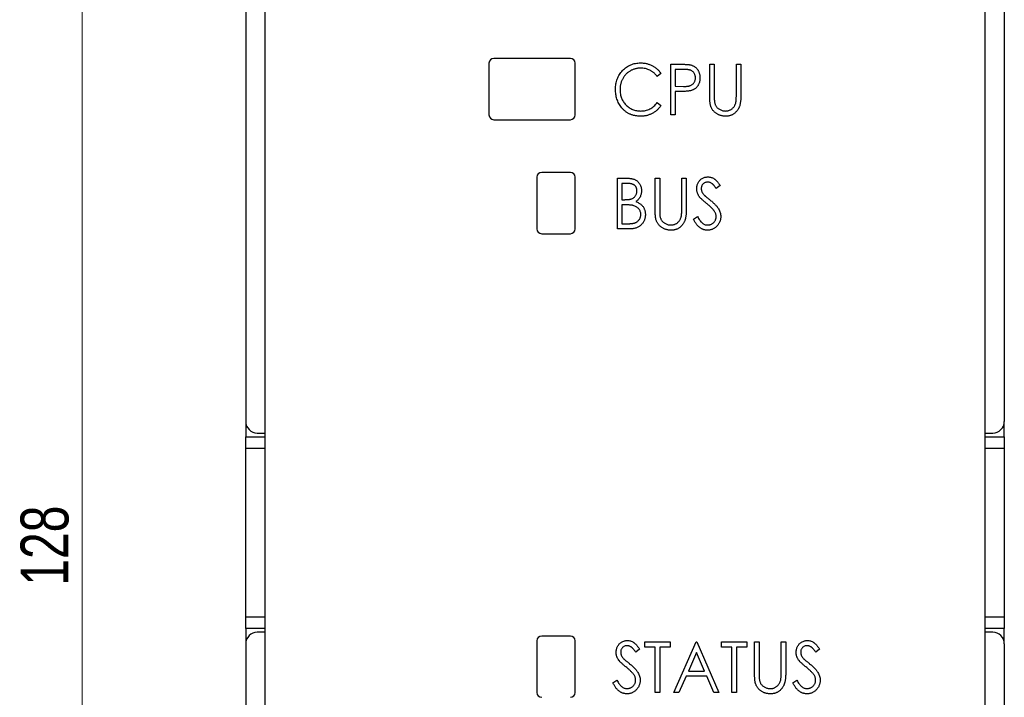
# Paper-space layout 'Sheet2' of a CAD drawing. Header units: millimetres. Extents: x 0 to 420, y 0 to 297.
# Tile 2 of 6: x 75 to 127, y 147 to 183. Entities that reach past the tile are written whole.
import ezdxf

# ---------------------------------------------------------------- set-up
doc = ezdxf.new("R2010")
doc.units = ezdxf.units.MM
doc.styles.add('SLDTEXTSTYLE1', font='TXT', dxfattribs={"width": 0.75})
doc.dimstyles.new('SLDDIMSTYLE1', dxfattribs={"dimtxt": 2.5, "dimasz": 3, "dimexe": 0, "dimexo": 0.0625, "dimtad": 1, "dimdec": 0, "dimrnd": 1e-09, "dimzin": 12, "dimdsep": 46, "dimtxsty": 'SLDTEXTSTYLE1', "dimblk1": 'CLOSED', "dimblk2": 'CLOSED', "dimsah": 1, "dimcen": 0.09, "dimadec": 0, "dimazin": 3, "dimtfac": 1, "dimtofl": 0, "dimtmove": 0, "dimatfit": 3, "dimldrblk": 'CLOSED', "dimfxl": 1, "dimfrac": 2, "dimtolj": 1, "dimtzin": 12, "dimarcsym": 0})

# ---------------------------------------------------------------- blocks, each defined once
blk = doc.blocks.new('_Closed')
at = {"color": 0, "linetype": 'ByBlock', "lineweight": -2}
for p, q in [((-1, 0.166667), (0, 0)), ((-1, 0.166667), (-1, -0.166667)), ((0, 0), (-1, -0.166667)), ((0, 0), (-1, 0))]:
    blk.add_line(p, q, dxfattribs=at)
blk = doc.blocks.new('_D_4')
at = {"color": 7, "linetype": 'Continuous', "lineweight": 0}
for p, q in [((86.176, 219.969), (77.644, 219.969)), ((78.644, 219.969), (78.644, 91.959)), ((86.176, 91.959), (77.644, 91.959))]:
    blk.add_line(p, q, dxfattribs=at)
at = {"color": 7, "linetype": 'Continuous', "lineweight": 18, "xscale": 3, "yscale": 3}
for p, rotation in [((78.644, 219.969, -59.392), 90), ((78.644, 91.959, -59.392), 270)]:
    blk.add_blockref('_Closed', p, dxfattribs=dict(at, rotation=rotation))
at = {"color": 7, "linetype": 'Continuous', "lineweight": 18, "insert": (75.422, 153.193), "char_height": 2.5, "attachment_point": 1, "rotation": 90, "style": 'SLDTEXTSTYLE1'}
blk.add_mtext('128', dxfattribs=at)

psp = doc.layouts.new('Sheet2')

# ---------------------------------------------------------------- linework, layer by layer
at = {"color": 7, "linetype": 'Continuous', "lineweight": 25}
for p, q in [((87.176, 218.169), (87.176, 161.764)), ((126.776, 218.169), (126.776, 161.764)), ((88.176, 191.919), (88.176, 96.769)), ((125.776, 96.769), (125.776, 191.919)), ((99.876, 180.469), (99.876, 177.769)), ((104.126, 180.719), (100.126, 180.719)), ((104.376, 177.769), (104.376, 180.469)), ((109.362, 180.415), (109.849, 180.415)), ((109.362, 177.769), (109.362, 180.415)), ((111.398, 180.415), (111.635, 180.415)), ((111.398, 178.817), (111.398, 180.415)), ((111.635, 180.415), (111.635, 178.83)), ((112.788, 178.83), (112.788, 180.415)), ((112.788, 180.415), (113.026, 180.415)), ((113.026, 180.415), (113.026, 178.817)), ((108.854, 179.929), (108.66, 179.77)), ((110.041, 180.144), (109.6, 180.144)), ((109.6, 180.144), (109.6, 179.262)), ((109.6, 179.262), (110.022, 179.256)), ((109.775, 178.99), (109.6, 178.99)), ((109.6, 178.99), (109.6, 177.769)), ((108.66, 178.414), (108.854, 178.256)), ((100.126, 177.519), (104.126, 177.519)), ((109.6, 177.769), (109.362, 177.769)), ((104.126, 174.769), (102.626, 174.769)), ((102.376, 174.519), (102.376, 171.819)), ((104.376, 171.819), (104.376, 174.519)), ((106.581, 174.465), (107.058, 174.465)), ((106.581, 171.819), (106.581, 174.465)), ((108.548, 174.465), (108.786, 174.465)), ((108.548, 172.867), (108.548, 174.465)), ((108.786, 174.465), (108.786, 172.88)), ((109.939, 172.88), (109.939, 174.465)), ((109.939, 174.465), (110.176, 174.465)), ((110.176, 174.465), (110.176, 172.867)), ((107.103, 174.194), (106.818, 174.194)), ((106.818, 174.194), (106.818, 173.345)), ((111.94, 174.085), (111.739, 173.922)), ((106.818, 173.345), (106.959, 173.345)), ((106.958, 173.074), (106.818, 173.074)), ((106.818, 173.074), (106.818, 172.09)), ((110.55, 172.329), (110.759, 172.464)), ((107.25, 171.819), (106.581, 171.819)), ((106.818, 172.09), (107.125, 172.09)), ((102.626, 171.569), (104.126, 171.569)), ((87.18, 161.696), (87.18, 160.964)), ((126.772, 160.964), (126.772, 161.696)), ((87.18, 160.964), (88.176, 160.964)), ((87.18, 160.364), (87.18, 160.964)), ((87.776, 161.164), (88.176, 161.164)), ((125.776, 161.164), (126.176, 161.164)), ((125.776, 160.964), (126.772, 160.964)), ((126.772, 160.964), (126.772, 160.364)), ((87.18, 151.564), (87.18, 160.364)), ((126.772, 160.364), (126.772, 151.564)), ((87.18, 150.964), (87.18, 151.564)), ((126.772, 151.564), (126.772, 150.964)), ((88.176, 150.964), (87.18, 150.964)), ((87.18, 150.964), (87.18, 150.231)), ((88.176, 150.764), (87.776, 150.764)), ((126.772, 150.964), (125.776, 150.964)), ((126.176, 150.764), (125.776, 150.764)), ((126.772, 150.231), (126.772, 150.964)), ((87.176, 150.164), (87.176, 93.759)), ((102.376, 150.319), (102.376, 147.619)), ((104.126, 150.569), (102.626, 150.569)), ((104.376, 147.619), (104.376, 150.319)), ((108.006, 150.265), (109.328, 150.265)), ((108.006, 149.994), (108.006, 150.265)), ((109.328, 150.265), (109.328, 149.994)), ((109.532, 147.619), (110.685, 150.265)), ((110.685, 150.265), (110.719, 150.265)), ((110.719, 150.265), (111.872, 147.619)), ((112.008, 149.994), (112.008, 150.265)), ((112.008, 150.265), (113.331, 150.265)), ((113.331, 150.265), (113.331, 149.994)), ((113.738, 148.667), (113.738, 150.265)), ((113.738, 150.265), (113.976, 150.265)), ((113.976, 150.265), (113.976, 148.68)), ((115.129, 148.68), (115.129, 150.265)), ((115.129, 150.265), (115.366, 150.265)), ((115.366, 150.265), (115.366, 148.667)), ((126.776, 150.164), (126.776, 93.759)), ((107.734, 149.885), (107.533, 149.722)), ((108.548, 149.994), (108.006, 149.994)), ((108.548, 147.619), (108.548, 149.994)), ((108.786, 149.994), (108.786, 147.619)), ((109.328, 149.994), (108.786, 149.994)), ((110.702, 149.701), (110.282, 148.738)), ((111.122, 148.738), (110.702, 149.701)), ((112.551, 149.994), (112.008, 149.994)), ((112.551, 147.619), (112.551, 149.994)), ((113.331, 149.994), (112.788, 149.994)), ((112.788, 149.994), (112.788, 147.619)), ((117.13, 149.885), (116.929, 149.722)), ((110.282, 148.738), (111.122, 148.738)), ((106.343, 148.129), (106.553, 148.264)), ((110.164, 148.467), (109.794, 147.619)), ((111.241, 148.467), (110.164, 148.467)), ((111.61, 147.619), (111.241, 148.467)), ((115.739, 148.129), (115.949, 148.264)), ((108.786, 147.619), (108.548, 147.619)), ((109.794, 147.619), (109.532, 147.619)), ((111.872, 147.619), (111.61, 147.619)), ((112.788, 147.619), (112.551, 147.619))]:
    psp.add_line(p, q, dxfattribs=at)
at = {"color": 8, "linetype": 'Continuous', "lineweight": 25}
for p, q in [((88.176, 160.364), (87.18, 160.364)), ((126.772, 160.364), (125.776, 160.364)), ((87.18, 151.564), (88.176, 151.564)), ((125.776, 151.564), (126.772, 151.564))]:
    psp.add_line(p, q, dxfattribs=at)
at = {"color": 7, "linetype": 'Continuous', "lineweight": 25}
for centre, radius, start, end in [((100.126, 180.469), 0.25, 90, 180), ((104.126, 180.469), 0.25, 0, 90), ((100.126, 177.769), 0.25, 180, 270), ((104.126, 177.769), 0.25, 270, 0), ((102.626, 174.519), 0.25, 90, 180), ((104.126, 174.519), 0.25, 0, 90), ((102.626, 171.819), 0.25, 180, 270), ((104.126, 171.819), 0.25, 270, 0), ((87.776, 161.764), 0.6, 180, 270), ((126.176, 161.764), 0.6, 270, 0), ((87.776, 150.164), 0.6, 90, 180), ((126.176, 150.164), 0.6, 0, 90), ((102.626, 150.319), 0.25, 90, 180), ((104.126, 150.319), 0.25, 0, 90), ((102.626, 147.619), 0.25, 180, 270), ((104.126, 147.619), 0.25, 270, 0)]:
    psp.add_arc(centre, radius, start, end, dxfattribs=at)
for points, knots in [([(106.479, 179.107), (106.48, 179.155), (106.482, 179.248), (106.5, 179.386), (106.529, 179.517), (106.57, 179.643), (106.623, 179.763), (106.688, 179.877), (106.764, 179.985), (106.851, 180.087), (106.947, 180.18), (107.049, 180.261), (107.159, 180.329), (107.273, 180.386), (107.394, 180.43), (107.521, 180.46), (107.654, 180.479), (107.744, 180.482), (107.79, 180.483)], [0, 0, 0, 0, 0.067236, 0.132194, 0.195391, 0.257388, 0.318778, 0.380515, 0.442528, 0.505942, 0.569171, 0.630524, 0.690882, 0.750747, 0.811024, 0.872201, 0.934998, 1, 1, 1, 1]), ([(107.79, 180.483), (107.818, 180.482), (107.874, 180.482), (107.956, 180.475), (108.036, 180.463), (108.113, 180.447), (108.19, 180.427), (108.263, 180.401), (108.335, 180.372), (108.404, 180.338), (108.472, 180.3), (108.535, 180.258), (108.596, 180.212), (108.654, 180.163), (108.709, 180.11), (108.761, 180.054), (108.809, 179.994), (108.839, 179.951), (108.854, 179.929)], [0, 0, 0, 0, 0.067002, 0.132942, 0.197212, 0.260814, 0.32354, 0.38588, 0.447839, 0.509647, 0.571537, 0.632443, 0.693319, 0.753787, 0.814645, 0.875557, 0.937659, 1, 1, 1, 1]), ([(109.849, 180.415), (109.882, 180.415), (109.946, 180.415), (110.038, 180.412), (110.122, 180.409), (110.197, 180.405), (110.263, 180.4), (110.321, 180.393), (110.371, 180.386), (110.4, 180.379), (110.414, 180.375)], [0, 0, 0, 0, 0.1765, 0.339032, 0.485753, 0.61857, 0.735674, 0.838185, 0.926155, 1, 1, 1, 1]), ([(107.784, 180.211), (107.76, 180.211), (107.712, 180.21), (107.64, 180.202), (107.57, 180.191), (107.501, 180.175), (107.434, 180.153), (107.368, 180.128), (107.303, 180.097), (107.24, 180.062), (107.18, 180.023), (107.123, 179.981), (107.069, 179.935), (107.019, 179.886), (106.972, 179.834), (106.929, 179.778), (106.889, 179.72), (106.853, 179.658), (106.821, 179.594), (106.793, 179.528), (106.769, 179.46), (106.75, 179.389), (106.735, 179.317), (106.724, 179.243), (106.718, 179.167), (106.717, 179.115), (106.717, 179.089)], [0, 0, 0, 0, 0.042054, 0.083393, 0.124454, 0.165461, 0.206316, 0.247114, 0.288563, 0.330315, 0.372018, 0.413257, 0.453959, 0.494537, 0.53495, 0.575397, 0.616502, 0.657759, 0.699337, 0.740877, 0.782508, 0.824785, 0.867453, 0.910542, 0.954879, 1, 1, 1, 1]), ([(108.66, 179.77), (108.646, 179.788), (108.62, 179.823), (108.576, 179.872), (108.531, 179.918), (108.484, 179.962), (108.435, 180.001), (108.384, 180.037), (108.331, 180.07), (108.257, 180.109), (108.162, 180.151), (108.04, 180.186), (107.914, 180.208), (107.828, 180.21), (107.784, 180.211)], [0, 0, 0, 0, 0.065249, 0.129752, 0.19303, 0.255253, 0.317083, 0.378287, 0.439499, 0.500949, 0.623295, 0.74628, 0.871322, 1, 1, 1, 1]), ([(110.651, 179.704), (110.651, 179.725), (110.649, 179.768), (110.636, 179.829), (110.614, 179.888), (110.585, 179.944), (110.549, 179.994), (110.506, 180.037), (110.458, 180.072), (110.413, 180.095), (110.373, 180.109), (110.339, 180.118), (110.3, 180.126), (110.257, 180.132), (110.209, 180.138), (110.157, 180.141), (110.1, 180.143), (110.061, 180.143), (110.041, 180.144)], [0, 0, 0, 0, 0.074091, 0.147068, 0.219176, 0.292487, 0.364821, 0.434086, 0.502842, 0.57172, 0.608354, 0.649905, 0.695817, 0.746872, 0.802658, 0.863186, 0.92915, 1, 1, 1, 1]), ([(110.414, 180.375), (110.431, 180.37), (110.465, 180.36), (110.514, 180.34), (110.56, 180.317), (110.605, 180.29), (110.646, 180.259), (110.685, 180.225), (110.722, 180.186), (110.756, 180.144), (110.788, 180.099), (110.815, 180.051), (110.838, 180.001), (110.856, 179.947), (110.871, 179.891), (110.881, 179.831), (110.888, 179.769), (110.888, 179.727), (110.889, 179.705)], [0, 0, 0, 0, 0.060075, 0.119303, 0.178069, 0.236256, 0.294313, 0.353143, 0.412708, 0.473813, 0.535615, 0.597403, 0.660232, 0.723514, 0.789577, 0.856841, 0.927091, 1, 1, 1, 1]), ([(110.022, 179.256), (110.043, 179.256), (110.083, 179.256), (110.14, 179.259), (110.193, 179.262), (110.243, 179.267), (110.287, 179.274), (110.328, 179.282), (110.364, 179.292), (110.406, 179.307), (110.453, 179.331), (110.504, 179.366), (110.548, 179.41), (110.585, 179.461), (110.614, 179.517), (110.636, 179.576), (110.649, 179.639), (110.651, 179.682), (110.651, 179.704)], [0, 0, 0, 0, 0.070231, 0.135127, 0.195896, 0.251444, 0.303058, 0.349556, 0.391936, 0.430093, 0.501229, 0.570517, 0.640124, 0.710955, 0.782914, 0.853735, 0.926014, 1, 1, 1, 1]), ([(110.889, 179.705), (110.888, 179.683), (110.887, 179.641), (110.882, 179.578), (110.871, 179.519), (110.858, 179.463), (110.839, 179.409), (110.816, 179.358), (110.79, 179.31), (110.759, 179.266), (110.725, 179.225), (110.688, 179.186), (110.648, 179.152), (110.604, 179.121), (110.557, 179.094), (110.508, 179.07), (110.455, 179.05), (110.418, 179.039), (110.4, 179.034)], [0, 0, 0, 0, 0.072309, 0.141358, 0.208207, 0.272336, 0.335143, 0.396174, 0.456668, 0.516646, 0.575929, 0.634933, 0.693693, 0.752708, 0.811962, 0.873196, 0.935504, 1, 1, 1, 1]), ([(106.788, 178.164), (106.763, 178.197), (106.714, 178.262), (106.652, 178.369), (106.598, 178.479), (106.555, 178.595), (106.521, 178.716), (106.496, 178.842), (106.482, 178.973), (106.48, 179.062), (106.479, 179.107)], [0, 0, 0, 0, 0.122254, 0.24342, 0.364291, 0.486273, 0.609794, 0.736233, 0.865843, 1, 1, 1, 1]), ([(106.717, 179.089), (106.717, 179.05), (106.719, 178.974), (106.734, 178.861), (106.757, 178.754), (106.792, 178.651), (106.834, 178.553), (106.888, 178.461), (106.95, 178.373), (107.022, 178.291), (107.101, 178.217), (107.186, 178.151), (107.276, 178.096), (107.371, 178.051), (107.47, 178.016), (107.575, 177.991), (107.685, 177.975), (107.761, 177.973), (107.799, 177.973)], [0, 0, 0, 0, 0.067402, 0.132225, 0.195291, 0.256964, 0.318228, 0.379385, 0.441024, 0.503862, 0.566597, 0.627855, 0.688166, 0.748276, 0.808707, 0.870424, 0.93412, 1, 1, 1, 1]), ([(110.4, 179.034), (110.384, 179.03), (110.351, 179.022), (110.295, 179.014), (110.231, 179.006), (110.157, 179.001), (110.074, 178.996), (109.983, 178.992), (109.882, 178.99), (109.812, 178.99), (109.775, 178.99)], [0, 0, 0, 0, 0.075269, 0.165174, 0.268129, 0.385984, 0.51806, 0.664405, 0.825035, 1, 1, 1, 1]), ([(107.799, 177.973), (107.841, 177.974), (107.924, 177.976), (108.046, 177.998), (108.162, 178.032), (108.273, 178.081), (108.379, 178.143), (108.479, 178.22), (108.574, 178.31), (108.631, 178.378), (108.66, 178.414)], [0, 0, 0, 0, 0.1259, 0.248079, 0.368237, 0.488157, 0.609636, 0.7344, 0.864047, 1, 1, 1, 1]), ([(111.443, 178.259), (111.439, 178.273), (111.431, 178.304), (111.422, 178.355), (111.414, 178.413), (111.408, 178.479), (111.404, 178.552), (111.4, 178.633), (111.398, 178.723), (111.398, 178.785), (111.398, 178.817)], [0, 0, 0, 0, 0.077936, 0.169149, 0.274074, 0.391816, 0.523462, 0.668216, 0.827041, 1, 1, 1, 1]), ([(111.635, 178.83), (111.635, 178.807), (111.635, 178.765), (111.635, 178.704), (111.637, 178.65), (111.638, 178.603), (111.638, 178.562), (111.641, 178.528), (111.643, 178.501), (111.644, 178.485), (111.645, 178.478)], [0, 0, 0, 0, 0.191105, 0.362655, 0.516171, 0.650128, 0.766034, 0.862527, 0.941006, 1, 1, 1, 1]), ([(111.645, 178.478), (111.649, 178.453), (111.656, 178.405), (111.674, 178.336), (111.699, 178.274), (111.73, 178.217), (111.77, 178.166), (111.818, 178.12), (111.876, 178.079), (111.94, 178.042), (112.01, 178.011), (112.081, 177.989), (112.152, 177.975), (112.2, 177.973), (112.223, 177.973)], [0, 0, 0, 0, 0.088938, 0.172727, 0.251185, 0.32638, 0.400988, 0.479456, 0.562461, 0.652032, 0.742988, 0.831017, 0.915851, 1, 1, 1, 1]), ([(112.223, 177.973), (112.244, 177.973), (112.285, 177.975), (112.345, 177.985), (112.404, 178.003), (112.462, 178.027), (112.516, 178.057), (112.566, 178.093), (112.612, 178.134), (112.652, 178.181), (112.688, 178.233), (112.718, 178.29), (112.745, 178.352), (112.757, 178.396), (112.763, 178.419)], [0, 0, 0, 0, 0.081412, 0.161686, 0.242811, 0.324775, 0.407586, 0.488453, 0.56979, 0.650718, 0.733306, 0.819186, 0.907133, 1, 1, 1, 1]), ([(113.026, 178.817), (113.026, 178.788), (113.025, 178.732), (113.022, 178.65), (113.017, 178.571), (113.011, 178.497), (113.001, 178.428), (112.99, 178.363), (112.978, 178.301), (112.962, 178.244), (112.944, 178.19), (112.921, 178.138), (112.896, 178.087), (112.865, 178.039), (112.831, 177.991), (112.793, 177.947), (112.75, 177.903), (112.705, 177.862), (112.655, 177.824), (112.603, 177.792), (112.548, 177.763), (112.491, 177.74), (112.431, 177.723), (112.368, 177.71), (112.303, 177.703), (112.259, 177.702), (112.237, 177.701)], [0, 0, 0, 0, 0.055741, 0.108782, 0.159483, 0.20722, 0.252436, 0.295103, 0.335609, 0.373517, 0.409957, 0.446416, 0.482967, 0.519684, 0.557168, 0.594999, 0.634172, 0.674127, 0.714136, 0.754079, 0.793688, 0.83312, 0.873373, 0.914549, 0.95654, 1, 1, 1, 1]), ([(112.763, 178.419), (112.765, 178.428), (112.77, 178.449), (112.775, 178.484), (112.779, 178.526), (112.782, 178.574), (112.785, 178.628), (112.787, 178.69), (112.788, 178.758), (112.788, 178.805), (112.788, 178.83)], [0, 0, 0, 0, 0.069596, 0.155423, 0.257515, 0.37358, 0.506166, 0.6554, 0.819993, 1, 1, 1, 1]), ([(107.793, 177.701), (107.767, 177.701), (107.715, 177.702), (107.639, 177.708), (107.564, 177.717), (107.492, 177.73), (107.421, 177.745), (107.353, 177.766), (107.287, 177.789), (107.223, 177.816), (107.161, 177.847), (107.101, 177.881), (107.044, 177.919), (106.988, 177.961), (106.935, 178.006), (106.883, 178.055), (106.834, 178.108), (106.804, 178.145), (106.788, 178.164)], [0, 0, 0, 0, 0.068335, 0.135464, 0.200567, 0.264774, 0.327263, 0.389343, 0.450083, 0.510699, 0.570569, 0.630747, 0.691051, 0.751063, 0.812002, 0.873718, 0.936106, 1, 1, 1, 1]), ([(108.854, 178.256), (108.838, 178.235), (108.808, 178.192), (108.758, 178.131), (108.705, 178.074), (108.65, 178.021), (108.592, 177.971), (108.531, 177.925), (108.467, 177.883), (108.4, 177.845), (108.331, 177.811), (108.26, 177.782), (108.187, 177.757), (108.112, 177.736), (108.036, 177.72), (107.957, 177.709), (107.876, 177.702), (107.821, 177.702), (107.793, 177.701)], [0, 0, 0, 0, 0.063576, 0.126691, 0.188634, 0.249942, 0.311426, 0.372445, 0.433495, 0.495161, 0.556733, 0.61789, 0.679838, 0.742002, 0.804922, 0.868441, 0.933689, 1, 1, 1, 1]), ([(112.237, 177.701), (112.212, 177.702), (112.164, 177.703), (112.094, 177.71), (112.026, 177.722), (111.96, 177.738), (111.898, 177.76), (111.838, 177.786), (111.781, 177.818), (111.726, 177.853), (111.676, 177.893), (111.629, 177.936), (111.587, 177.982), (111.549, 178.031), (111.515, 178.084), (111.487, 178.14), (111.461, 178.198), (111.449, 178.239), (111.443, 178.259)], [0, 0, 0, 0, 0.069994, 0.137225, 0.203144, 0.267439, 0.330757, 0.392722, 0.455101, 0.517382, 0.579131, 0.639383, 0.69929, 0.758596, 0.817649, 0.877496, 0.938128, 1, 1, 1, 1]), ([(107.058, 174.465), (107.082, 174.465), (107.127, 174.464), (107.193, 174.46), (107.255, 174.455), (107.312, 174.446), (107.366, 174.436), (107.415, 174.423), (107.46, 174.408), (107.514, 174.384), (107.575, 174.348), (107.642, 174.295), (107.699, 174.231), (107.748, 174.157), (107.787, 174.077), (107.816, 173.992), (107.832, 173.902), (107.835, 173.84), (107.836, 173.809)], [0, 0, 0, 0, 0.060411, 0.117245, 0.171021, 0.220982, 0.268098, 0.311607, 0.352705, 0.391223, 0.464448, 0.5367, 0.610578, 0.686475, 0.763836, 0.840678, 0.919304, 1, 1, 1, 1]), ([(110.719, 173.915), (110.72, 173.943), (110.722, 173.998), (110.737, 174.079), (110.76, 174.156), (110.793, 174.229), (110.835, 174.296), (110.884, 174.357), (110.942, 174.408), (111.007, 174.453), (111.077, 174.488), (111.15, 174.515), (111.227, 174.529), (111.28, 174.532), (111.306, 174.533)], [0, 0, 0, 0, 0.088291, 0.174419, 0.258423, 0.342317, 0.425287, 0.506935, 0.587922, 0.670559, 0.753145, 0.834844, 0.916686, 1, 1, 1, 1]), ([(111.292, 174.261), (111.268, 174.26), (111.223, 174.259), (111.158, 174.239), (111.099, 174.209), (111.049, 174.166), (111.008, 174.115), (110.978, 174.057), (110.96, 173.994), (110.958, 173.949), (110.957, 173.926)], [0, 0, 0, 0, 0.133507, 0.258557, 0.380724, 0.504971, 0.628085, 0.748901, 0.871477, 1, 1, 1, 1]), ([(111.739, 173.922), (111.728, 173.939), (111.707, 173.971), (111.674, 174.016), (111.643, 174.057), (111.613, 174.093), (111.584, 174.125), (111.557, 174.153), (111.53, 174.176), (111.497, 174.201), (111.456, 174.225), (111.403, 174.246), (111.348, 174.259), (111.311, 174.26), (111.292, 174.261)], [0, 0, 0, 0, 0.102557, 0.196911, 0.284395, 0.364416, 0.437215, 0.503536, 0.563602, 0.61645, 0.714669, 0.808954, 0.904132, 1, 1, 1, 1]), ([(111.306, 174.533), (111.334, 174.532), (111.39, 174.53), (111.472, 174.511), (111.551, 174.48), (111.615, 174.445), (111.664, 174.41), (111.703, 174.379), (111.741, 174.342), (111.78, 174.3), (111.82, 174.254), (111.86, 174.202), (111.9, 174.145), (111.927, 174.105), (111.94, 174.085)], [0, 0, 0, 0, 0.103822, 0.205919, 0.309231, 0.415653, 0.47222, 0.532858, 0.597819, 0.667857, 0.743177, 0.823448, 0.908942, 1, 1, 1, 1]), ([(106.959, 173.345), (106.98, 173.346), (107.02, 173.346), (107.078, 173.348), (107.131, 173.353), (107.181, 173.358), (107.226, 173.365), (107.267, 173.374), (107.303, 173.384), (107.346, 173.4), (107.394, 173.424), (107.446, 173.462), (107.491, 173.506), (107.529, 173.558), (107.56, 173.615), (107.582, 173.675), (107.596, 173.739), (107.598, 173.782), (107.598, 173.804)], [0, 0, 0, 0, 0.069184, 0.133671, 0.193573, 0.248874, 0.299806, 0.346427, 0.38874, 0.427283, 0.498939, 0.569184, 0.639423, 0.710845, 0.782802, 0.854631, 0.925945, 1, 1, 1, 1]), ([(107.598, 173.804), (107.598, 173.819), (107.598, 173.848), (107.592, 173.89), (107.583, 173.93), (107.569, 173.967), (107.553, 174.001), (107.533, 174.034), (107.508, 174.063), (107.48, 174.091), (107.448, 174.115), (107.412, 174.137), (107.371, 174.153), (107.326, 174.169), (107.276, 174.179), (107.223, 174.188), (107.164, 174.193), (107.124, 174.193), (107.103, 174.194)], [0, 0, 0, 0, 0.06133, 0.120228, 0.176295, 0.231183, 0.28436, 0.336804, 0.390319, 0.444102, 0.499931, 0.558187, 0.620048, 0.685431, 0.755834, 0.832075, 0.912837, 1, 1, 1, 1]), ([(107.836, 173.809), (107.835, 173.78), (107.833, 173.723), (107.818, 173.639), (107.795, 173.559), (107.762, 173.483), (107.72, 173.413), (107.668, 173.35), (107.608, 173.293), (107.561, 173.262), (107.538, 173.246)], [0, 0, 0, 0, 0.131479, 0.258232, 0.38261, 0.506215, 0.627933, 0.750087, 0.872821, 1, 1, 1, 1]), ([(110.85, 173.512), (110.839, 173.528), (110.818, 173.559), (110.792, 173.607), (110.769, 173.656), (110.752, 173.706), (110.737, 173.757), (110.726, 173.809), (110.721, 173.862), (110.72, 173.897), (110.719, 173.915)], [0, 0, 0, 0, 0.130877, 0.257719, 0.382316, 0.506626, 0.628302, 0.751527, 0.87547, 1, 1, 1, 1]), ([(110.957, 173.926), (110.957, 173.912), (110.958, 173.884), (110.965, 173.842), (110.975, 173.8), (110.989, 173.759), (111.01, 173.717), (111.037, 173.674), (111.071, 173.629), (111.097, 173.6), (111.11, 173.585)], [0, 0, 0, 0, 0.110385, 0.220503, 0.331137, 0.443585, 0.563154, 0.695062, 0.839762, 1, 1, 1, 1]), ([(107.538, 173.246), (107.568, 173.235), (107.624, 173.213), (107.702, 173.173), (107.769, 173.131), (107.826, 173.085), (107.874, 173.035), (107.917, 172.981), (107.954, 172.921), (107.985, 172.857), (108.009, 172.79), (108.027, 172.719), (108.037, 172.645), (108.039, 172.595), (108.039, 172.57)], [0, 0, 0, 0, 0.105094, 0.200987, 0.288426, 0.36794, 0.443759, 0.519243, 0.59631, 0.674393, 0.754077, 0.833933, 0.916123, 1, 1, 1, 1]), ([(111.232, 173.153), (111.208, 173.172), (111.161, 173.211), (111.095, 173.266), (111.036, 173.318), (110.985, 173.365), (110.94, 173.408), (110.903, 173.446), (110.873, 173.48), (110.857, 173.502), (110.85, 173.512)], [0, 0, 0, 0, 0.179535, 0.344506, 0.492131, 0.62464, 0.742099, 0.843179, 0.92954, 1, 1, 1, 1]), ([(111.11, 173.585), (111.115, 173.579), (111.127, 173.567), (111.15, 173.547), (111.179, 173.522), (111.215, 173.492), (111.257, 173.456), (111.307, 173.416), (111.363, 173.37), (111.403, 173.338), (111.424, 173.321)], [0, 0, 0, 0, 0.053039, 0.126288, 0.218872, 0.334457, 0.469409, 0.625738, 0.802267, 1, 1, 1, 1]), ([(111.424, 173.321), (111.449, 173.3), (111.499, 173.26), (111.568, 173.199), (111.632, 173.139), (111.689, 173.082), (111.74, 173.026), (111.785, 172.972), (111.824, 172.92), (111.866, 172.853), (111.909, 172.77), (111.947, 172.67), (111.97, 172.568), (111.973, 172.501), (111.974, 172.467)], [0, 0, 0, 0, 0.093761, 0.181614, 0.264342, 0.341677, 0.41338, 0.479975, 0.541968, 0.599292, 0.705911, 0.807015, 0.904485, 1, 1, 1, 1]), ([(107.395, 173.043), (107.384, 173.045), (107.359, 173.051), (107.319, 173.057), (107.273, 173.062), (107.221, 173.066), (107.164, 173.07), (107.1, 173.072), (107.031, 173.074), (106.983, 173.074), (106.958, 173.074)], [0, 0, 0, 0, 0.0801407, 0.1716876, 0.2772386, 0.3957503, 0.527398, 0.670909, 0.828844, 1, 1, 1, 1]), ([(107.802, 172.57), (107.801, 172.598), (107.798, 172.652), (107.777, 172.731), (107.743, 172.804), (107.695, 172.87), (107.635, 172.929), (107.565, 172.978), (107.484, 173.017), (107.426, 173.034), (107.395, 173.043)], [0, 0, 0, 0, 0.122978, 0.241496, 0.358865, 0.47987, 0.603747, 0.728862, 0.860622, 1, 1, 1, 1]), ([(108.593, 172.309), (108.59, 172.323), (108.581, 172.354), (108.573, 172.405), (108.565, 172.463), (108.559, 172.529), (108.554, 172.602), (108.55, 172.683), (108.548, 172.773), (108.548, 172.835), (108.548, 172.867)], [0, 0, 0, 0, 0.077936, 0.169149, 0.274074, 0.391816, 0.523462, 0.668216, 0.827041, 1, 1, 1, 1]), ([(108.786, 172.88), (108.786, 172.857), (108.786, 172.815), (108.786, 172.754), (108.787, 172.7), (108.788, 172.653), (108.789, 172.612), (108.791, 172.578), (108.793, 172.551), (108.795, 172.535), (108.796, 172.528)], [0, 0, 0, 0, 0.191105, 0.362655, 0.516171, 0.650128, 0.766034, 0.862527, 0.941006, 1, 1, 1, 1]), ([(110.176, 172.867), (110.176, 172.838), (110.176, 172.782), (110.172, 172.7), (110.168, 172.621), (110.161, 172.547), (110.152, 172.478), (110.14, 172.413), (110.128, 172.351), (110.112, 172.294), (110.095, 172.24), (110.072, 172.188), (110.046, 172.137), (110.015, 172.089), (109.982, 172.041), (109.943, 171.997), (109.901, 171.953), (109.855, 171.912), (109.806, 171.874), (109.754, 171.842), (109.699, 171.813), (109.642, 171.79), (109.581, 171.773), (109.519, 171.76), (109.454, 171.753), (109.41, 171.752), (109.387, 171.751)], [0, 0, 0, 0, 0.055741, 0.108782, 0.159483, 0.20722, 0.252436, 0.295103, 0.335609, 0.373517, 0.409957, 0.446416, 0.482967, 0.519684, 0.557168, 0.594999, 0.634172, 0.674127, 0.714136, 0.754079, 0.793688, 0.83312, 0.873373, 0.914549, 0.95654, 1, 1, 1, 1]), ([(109.914, 172.469), (109.916, 172.478), (109.92, 172.499), (109.925, 172.534), (109.929, 172.576), (109.933, 172.624), (109.935, 172.678), (109.938, 172.74), (109.939, 172.808), (109.939, 172.855), (109.939, 172.88)], [0, 0, 0, 0, 0.069596, 0.155423, 0.257515, 0.37358, 0.506166, 0.6554, 0.819993, 1, 1, 1, 1]), ([(111.653, 172.731), (111.643, 172.746), (111.621, 172.778), (111.583, 172.825), (111.539, 172.874), (111.49, 172.926), (111.433, 172.979), (111.372, 173.035), (111.305, 173.094), (111.257, 173.133), (111.232, 173.153)], [0, 0, 0, 0, 0.092213, 0.193119, 0.303009, 0.423363, 0.552489, 0.69176, 0.840671, 1, 1, 1, 1]), ([(111.737, 172.471), (111.736, 172.493), (111.733, 172.537), (111.718, 172.604), (111.691, 172.669), (111.666, 172.71), (111.653, 172.731)], [0, 0, 0, 0, 0.238336, 0.482311, 0.73314, 1, 1, 1, 1]), ([(107.125, 172.09), (107.147, 172.091), (107.189, 172.091), (107.25, 172.093), (107.306, 172.097), (107.358, 172.104), (107.406, 172.111), (107.449, 172.12), (107.487, 172.131), (107.532, 172.148), (107.583, 172.174), (107.637, 172.214), (107.685, 172.261), (107.726, 172.316), (107.76, 172.375), (107.785, 172.438), (107.799, 172.503), (107.801, 172.548), (107.802, 172.57)], [0, 0, 0, 0, 0.069807, 0.134579, 0.194415, 0.250549, 0.301262, 0.347969, 0.390185, 0.42866, 0.500914, 0.571392, 0.642245, 0.714971, 0.787795, 0.858561, 0.928895, 1, 1, 1, 1]), ([(108.039, 172.57), (108.039, 172.544), (108.038, 172.493), (108.027, 172.419), (108.01, 172.348), (107.987, 172.279), (107.957, 172.214), (107.92, 172.151), (107.876, 172.092), (107.826, 172.036), (107.77, 171.985), (107.71, 171.94), (107.644, 171.903), (107.574, 171.872), (107.499, 171.848), (107.42, 171.832), (107.336, 171.82), (107.279, 171.82), (107.25, 171.819)], [0, 0, 0, 0, 0.0633629, 0.1246272, 0.184367, 0.243059, 0.3018438, 0.3613377, 0.4211797, 0.4829026, 0.5445951, 0.6059988, 0.6673673, 0.7294911, 0.7932578, 0.8593414, 0.927971, 1, 1, 1, 1]), ([(109.387, 171.751), (109.363, 171.752), (109.315, 171.753), (109.244, 171.76), (109.177, 171.772), (109.111, 171.788), (109.049, 171.81), (108.989, 171.836), (108.932, 171.868), (108.877, 171.903), (108.826, 171.943), (108.78, 171.986), (108.737, 172.032), (108.7, 172.081), (108.666, 172.134), (108.638, 172.19), (108.612, 172.248), (108.6, 172.289), (108.593, 172.309)], [0, 0, 0, 0, 0.069994, 0.137225, 0.203144, 0.267439, 0.330757, 0.392722, 0.455101, 0.517382, 0.579131, 0.639383, 0.69929, 0.758596, 0.817649, 0.877496, 0.938128, 1, 1, 1, 1]), ([(108.796, 172.528), (108.799, 172.503), (108.806, 172.455), (108.825, 172.386), (108.85, 172.324), (108.881, 172.267), (108.921, 172.216), (108.968, 172.17), (109.026, 172.129), (109.091, 172.092), (109.16, 172.061), (109.231, 172.039), (109.303, 172.025), (109.35, 172.023), (109.374, 172.023)], [0, 0, 0, 0, 0.0889375, 0.1727267, 0.251185, 0.3263801, 0.4009876, 0.479456, 0.5624606, 0.6520321, 0.742988, 0.8310174, 0.9158505, 1, 1, 1, 1]), ([(109.374, 172.023), (109.395, 172.023), (109.435, 172.025), (109.496, 172.035), (109.555, 172.053), (109.612, 172.077), (109.666, 172.107), (109.717, 172.143), (109.762, 172.184), (109.803, 172.231), (109.839, 172.283), (109.869, 172.34), (109.895, 172.402), (109.907, 172.446), (109.914, 172.469)], [0, 0, 0, 0, 0.081412, 0.161686, 0.242811, 0.324775, 0.407586, 0.488453, 0.56979, 0.650718, 0.733306, 0.819186, 0.907133, 1, 1, 1, 1]), ([(111.284, 171.751), (111.266, 171.752), (111.23, 171.752), (111.176, 171.759), (111.123, 171.769), (111.073, 171.784), (111.023, 171.803), (110.974, 171.825), (110.927, 171.852), (110.881, 171.884), (110.836, 171.92), (110.792, 171.962), (110.749, 172.01), (110.707, 172.063), (110.666, 172.122), (110.626, 172.186), (110.587, 172.255), (110.562, 172.304), (110.55, 172.329)], [0, 0, 0, 0, 0.055089, 0.109447, 0.163323, 0.216767, 0.269874, 0.324148, 0.378969, 0.434708, 0.492467, 0.553707, 0.618022, 0.686132, 0.757893, 0.834258, 0.914668, 1, 1, 1, 1]), ([(110.759, 172.464), (110.777, 172.429), (110.813, 172.363), (110.872, 172.272), (110.933, 172.196), (110.997, 172.133), (111.063, 172.084), (111.132, 172.049), (111.203, 172.027), (111.252, 172.024), (111.276, 172.023)], [0, 0, 0, 0, 0.165307, 0.315251, 0.451801, 0.576089, 0.690151, 0.796612, 0.898685, 1, 1, 1, 1]), ([(111.276, 172.023), (111.296, 172.023), (111.338, 172.024), (111.398, 172.037), (111.456, 172.056), (111.512, 172.083), (111.564, 172.116), (111.609, 172.156), (111.649, 172.2), (111.68, 172.249), (111.706, 172.302), (111.724, 172.357), (111.735, 172.413), (111.736, 172.452), (111.737, 172.471)], [0, 0, 0, 0, 0.086779, 0.172012, 0.257, 0.344091, 0.430347, 0.513787, 0.595624, 0.677565, 0.75969, 0.839996, 0.919133, 1, 1, 1, 1]), ([(111.974, 172.467), (111.974, 172.444), (111.973, 172.397), (111.962, 172.328), (111.947, 172.261), (111.925, 172.197), (111.897, 172.134), (111.861, 172.075), (111.82, 172.018), (111.774, 171.964), (111.723, 171.914), (111.668, 171.871), (111.611, 171.833), (111.551, 171.804), (111.488, 171.78), (111.422, 171.763), (111.354, 171.753), (111.308, 171.752), (111.284, 171.751)], [0, 0, 0, 0, 0.064367, 0.127345, 0.188922, 0.250384, 0.312021, 0.374404, 0.437663, 0.502985, 0.567803, 0.63098, 0.692076, 0.752595, 0.813028, 0.874016, 0.936113, 1, 1, 1, 1]), ([(106.513, 149.715), (106.514, 149.743), (106.516, 149.798), (106.53, 149.879), (106.554, 149.956), (106.586, 150.029), (106.629, 150.096), (106.678, 150.157), (106.736, 150.208), (106.8, 150.253), (106.87, 150.288), (106.944, 150.315), (107.021, 150.329), (107.073, 150.332), (107.1, 150.333)], [0, 0, 0, 0, 0.0882908, 0.1744188, 0.2584228, 0.3423174, 0.4252869, 0.5069347, 0.5879222, 0.670559, 0.7531449, 0.8348442, 0.9166861, 1, 1, 1, 1]), ([(107.1, 150.333), (107.128, 150.332), (107.184, 150.33), (107.266, 150.311), (107.345, 150.28), (107.409, 150.245), (107.458, 150.21), (107.496, 150.179), (107.534, 150.142), (107.574, 150.1), (107.613, 150.054), (107.654, 150.002), (107.694, 149.945), (107.72, 149.905), (107.734, 149.885)], [0, 0, 0, 0, 0.103822, 0.2059191, 0.309231, 0.4156525, 0.4722204, 0.5328577, 0.5978194, 0.6678575, 0.7431765, 0.8234483, 0.9089421, 1, 1, 1, 1]), ([(115.909, 149.715), (115.91, 149.743), (115.912, 149.798), (115.927, 149.879), (115.95, 149.956), (115.983, 150.029), (116.025, 150.096), (116.074, 150.157), (116.132, 150.208), (116.196, 150.253), (116.267, 150.288), (116.34, 150.315), (116.417, 150.329), (116.469, 150.332), (116.496, 150.333)], [0, 0, 0, 0, 0.088291, 0.174419, 0.258423, 0.342317, 0.425287, 0.506935, 0.587922, 0.670559, 0.753145, 0.834844, 0.916686, 1, 1, 1, 1]), ([(116.496, 150.333), (116.524, 150.332), (116.58, 150.33), (116.662, 150.311), (116.741, 150.28), (116.805, 150.245), (116.854, 150.21), (116.893, 150.179), (116.931, 150.142), (116.97, 150.1), (117.009, 150.054), (117.05, 150.002), (117.09, 149.945), (117.117, 149.905), (117.13, 149.885)], [0, 0, 0, 0, 0.103822, 0.205919, 0.309231, 0.415653, 0.47222, 0.532858, 0.597819, 0.667857, 0.743177, 0.823448, 0.908942, 1, 1, 1, 1]), ([(106.643, 149.312), (106.633, 149.328), (106.612, 149.359), (106.586, 149.407), (106.563, 149.456), (106.545, 149.506), (106.531, 149.557), (106.52, 149.609), (106.514, 149.662), (106.513, 149.697), (106.513, 149.715)], [0, 0, 0, 0, 0.130877, 0.257719, 0.382316, 0.506626, 0.628302, 0.751527, 0.87547, 1, 1, 1, 1]), ([(107.086, 150.061), (107.062, 150.06), (107.016, 150.059), (106.952, 150.039), (106.893, 150.009), (106.843, 149.966), (106.802, 149.915), (106.772, 149.857), (106.754, 149.794), (106.751, 149.749), (106.75, 149.726)], [0, 0, 0, 0, 0.133507, 0.258557, 0.380724, 0.504971, 0.628085, 0.748901, 0.871477, 1, 1, 1, 1]), ([(106.75, 149.726), (106.751, 149.712), (106.752, 149.684), (106.758, 149.642), (106.768, 149.6), (106.783, 149.559), (106.803, 149.517), (106.831, 149.474), (106.864, 149.429), (106.89, 149.4), (106.904, 149.385)], [0, 0, 0, 0, 0.110385, 0.220503, 0.3311372, 0.4435848, 0.5631535, 0.6950621, 0.8397617, 1, 1, 1, 1]), ([(107.533, 149.722), (107.522, 149.739), (107.5, 149.771), (107.468, 149.816), (107.437, 149.857), (107.407, 149.893), (107.378, 149.925), (107.35, 149.953), (107.324, 149.976), (107.291, 150.001), (107.249, 150.025), (107.197, 150.046), (107.142, 150.059), (107.105, 150.06), (107.086, 150.061)], [0, 0, 0, 0, 0.102557, 0.196911, 0.284395, 0.364416, 0.437215, 0.503536, 0.563602, 0.61645, 0.714669, 0.808954, 0.904132, 1, 1, 1, 1]), ([(116.039, 149.312), (116.029, 149.328), (116.008, 149.359), (115.982, 149.407), (115.959, 149.456), (115.942, 149.506), (115.927, 149.557), (115.916, 149.609), (115.91, 149.662), (115.91, 149.697), (115.909, 149.715)], [0, 0, 0, 0, 0.130877, 0.257719, 0.382316, 0.506626, 0.628302, 0.751527, 0.87547, 1, 1, 1, 1]), ([(116.482, 150.061), (116.458, 150.06), (116.413, 150.059), (116.348, 150.039), (116.289, 150.009), (116.239, 149.966), (116.198, 149.915), (116.168, 149.857), (116.15, 149.794), (116.148, 149.749), (116.147, 149.726)], [0, 0, 0, 0, 0.133507, 0.258557, 0.380724, 0.504971, 0.628085, 0.748901, 0.871477, 1, 1, 1, 1]), ([(116.147, 149.726), (116.147, 149.712), (116.148, 149.684), (116.155, 149.642), (116.164, 149.6), (116.179, 149.559), (116.2, 149.517), (116.227, 149.474), (116.261, 149.429), (116.287, 149.4), (116.3, 149.385)], [0, 0, 0, 0, 0.110385, 0.220503, 0.331137, 0.443585, 0.563154, 0.695062, 0.839762, 1, 1, 1, 1]), ([(116.929, 149.722), (116.918, 149.739), (116.897, 149.771), (116.864, 149.816), (116.833, 149.857), (116.803, 149.893), (116.774, 149.925), (116.747, 149.953), (116.72, 149.976), (116.687, 150.001), (116.646, 150.025), (116.593, 150.046), (116.538, 150.059), (116.501, 150.06), (116.482, 150.061)], [0, 0, 0, 0, 0.102557, 0.196911, 0.284395, 0.364416, 0.437215, 0.503536, 0.563602, 0.61645, 0.714669, 0.808954, 0.904132, 1, 1, 1, 1]), ([(107.026, 148.953), (107.002, 148.972), (106.955, 149.011), (106.889, 149.066), (106.83, 149.118), (106.779, 149.165), (106.734, 149.208), (106.697, 149.246), (106.667, 149.28), (106.651, 149.302), (106.643, 149.312)], [0, 0, 0, 0, 0.179535, 0.344506, 0.492131, 0.62464, 0.742099, 0.843179, 0.92954, 1, 1, 1, 1]), ([(106.904, 149.385), (106.909, 149.379), (106.921, 149.367), (106.944, 149.347), (106.973, 149.322), (107.008, 149.292), (107.051, 149.256), (107.101, 149.216), (107.157, 149.17), (107.197, 149.138), (107.218, 149.121)], [0, 0, 0, 0, 0.053039, 0.126288, 0.218872, 0.334457, 0.469409, 0.625738, 0.802267, 1, 1, 1, 1]), ([(107.218, 149.121), (107.243, 149.1), (107.292, 149.06), (107.362, 148.999), (107.426, 148.939), (107.483, 148.882), (107.534, 148.826), (107.579, 148.772), (107.618, 148.72), (107.66, 148.653), (107.703, 148.57), (107.741, 148.47), (107.763, 148.368), (107.767, 148.301), (107.768, 148.267)], [0, 0, 0, 0, 0.093761, 0.181614, 0.264342, 0.341677, 0.41338, 0.479975, 0.541968, 0.599292, 0.705911, 0.807015, 0.904485, 1, 1, 1, 1]), ([(116.422, 148.953), (116.398, 148.972), (116.351, 149.011), (116.285, 149.066), (116.226, 149.118), (116.175, 149.165), (116.13, 149.208), (116.093, 149.246), (116.063, 149.28), (116.047, 149.302), (116.039, 149.312)], [0, 0, 0, 0, 0.179535, 0.344506, 0.492131, 0.62464, 0.742099, 0.843179, 0.92954, 1, 1, 1, 1]), ([(116.3, 149.385), (116.305, 149.379), (116.317, 149.367), (116.34, 149.347), (116.369, 149.322), (116.405, 149.292), (116.447, 149.256), (116.497, 149.216), (116.553, 149.17), (116.593, 149.138), (116.614, 149.121)], [0, 0, 0, 0, 0.053039, 0.126288, 0.218872, 0.334457, 0.469409, 0.625738, 0.802267, 1, 1, 1, 1]), ([(116.614, 149.121), (116.639, 149.1), (116.689, 149.06), (116.758, 148.999), (116.822, 148.939), (116.879, 148.882), (116.93, 148.826), (116.975, 148.772), (117.014, 148.72), (117.056, 148.653), (117.099, 148.57), (117.137, 148.47), (117.16, 148.368), (117.163, 148.301), (117.164, 148.267)], [0, 0, 0, 0, 0.093761, 0.181614, 0.264342, 0.341677, 0.41338, 0.479975, 0.541968, 0.599292, 0.705911, 0.807015, 0.904485, 1, 1, 1, 1]), ([(107.447, 148.531), (107.436, 148.546), (107.415, 148.578), (107.377, 148.625), (107.333, 148.674), (107.283, 148.726), (107.227, 148.779), (107.166, 148.835), (107.098, 148.894), (107.051, 148.933), (107.026, 148.953)], [0, 0, 0, 0, 0.092213, 0.193119, 0.303009, 0.423363, 0.552489, 0.69176, 0.840671, 1, 1, 1, 1]), ([(113.783, 148.109), (113.779, 148.123), (113.771, 148.154), (113.763, 148.205), (113.755, 148.263), (113.749, 148.329), (113.744, 148.402), (113.74, 148.483), (113.738, 148.573), (113.738, 148.635), (113.738, 148.667)], [0, 0, 0, 0, 0.077936, 0.169149, 0.274074, 0.391816, 0.523462, 0.668216, 0.827041, 1, 1, 1, 1]), ([(113.976, 148.68), (113.976, 148.657), (113.975, 148.615), (113.976, 148.554), (113.977, 148.5), (113.978, 148.453), (113.979, 148.412), (113.981, 148.378), (113.983, 148.351), (113.985, 148.335), (113.986, 148.328)], [0, 0, 0, 0, 0.1911052, 0.362655, 0.5161706, 0.6501285, 0.7660345, 0.8625273, 0.9410063, 1, 1, 1, 1]), ([(115.366, 148.667), (115.366, 148.638), (115.366, 148.582), (115.362, 148.5), (115.358, 148.421), (115.351, 148.347), (115.341, 148.278), (115.33, 148.213), (115.318, 148.151), (115.302, 148.094), (115.284, 148.04), (115.262, 147.988), (115.236, 147.937), (115.205, 147.889), (115.172, 147.841), (115.133, 147.797), (115.091, 147.753), (115.045, 147.712), (114.996, 147.674), (114.943, 147.642), (114.889, 147.613), (114.832, 147.59), (114.771, 147.573), (114.709, 147.56), (114.644, 147.553), (114.6, 147.552), (114.577, 147.551)], [0, 0, 0, 0, 0.055741, 0.108782, 0.159483, 0.20722, 0.252436, 0.295103, 0.335609, 0.373517, 0.409957, 0.446416, 0.482967, 0.519684, 0.557168, 0.594999, 0.634172, 0.674127, 0.714136, 0.754079, 0.793688, 0.83312, 0.873373, 0.914549, 0.95654, 1, 1, 1, 1]), ([(115.103, 148.269), (115.106, 148.278), (115.11, 148.299), (115.115, 148.334), (115.119, 148.376), (115.123, 148.424), (115.125, 148.478), (115.128, 148.54), (115.128, 148.608), (115.129, 148.655), (115.129, 148.68)], [0, 0, 0, 0, 0.069596, 0.155423, 0.257515, 0.37358, 0.506166, 0.6554, 0.819993, 1, 1, 1, 1]), ([(116.843, 148.531), (116.833, 148.546), (116.811, 148.578), (116.773, 148.625), (116.729, 148.674), (116.679, 148.726), (116.623, 148.779), (116.562, 148.835), (116.495, 148.894), (116.447, 148.933), (116.422, 148.953)], [0, 0, 0, 0, 0.092213, 0.193119, 0.303009, 0.423363, 0.552489, 0.69176, 0.840671, 1, 1, 1, 1]), ([(107.078, 147.551), (107.06, 147.552), (107.024, 147.552), (106.97, 147.559), (106.917, 147.569), (106.866, 147.584), (106.817, 147.603), (106.768, 147.625), (106.721, 147.652), (106.675, 147.684), (106.63, 147.72), (106.586, 147.762), (106.543, 147.81), (106.501, 147.863), (106.46, 147.922), (106.42, 147.986), (106.381, 148.055), (106.356, 148.104), (106.343, 148.129)], [0, 0, 0, 0, 0.055089, 0.109447, 0.163323, 0.216767, 0.269874, 0.324148, 0.378969, 0.434708, 0.492467, 0.553707, 0.618022, 0.686132, 0.757893, 0.834258, 0.914668, 1, 1, 1, 1]), ([(106.553, 148.264), (106.571, 148.229), (106.607, 148.163), (106.666, 148.072), (106.727, 147.996), (106.791, 147.933), (106.857, 147.884), (106.926, 147.849), (106.997, 147.827), (107.045, 147.824), (107.069, 147.823)], [0, 0, 0, 0, 0.165307, 0.315251, 0.451801, 0.576089, 0.690151, 0.796612, 0.898685, 1, 1, 1, 1]), ([(107.069, 147.823), (107.09, 147.823), (107.131, 147.824), (107.192, 147.837), (107.25, 147.856), (107.306, 147.883), (107.358, 147.916), (107.403, 147.956), (107.442, 148), (107.474, 148.049), (107.499, 148.102), (107.517, 148.157), (107.528, 148.213), (107.53, 148.252), (107.531, 148.271)], [0, 0, 0, 0, 0.086779, 0.172012, 0.257, 0.344091, 0.430347, 0.513787, 0.595624, 0.677565, 0.75969, 0.839996, 0.919133, 1, 1, 1, 1]), ([(107.768, 148.267), (107.767, 148.244), (107.766, 148.197), (107.756, 148.128), (107.741, 148.061), (107.718, 147.997), (107.691, 147.934), (107.655, 147.875), (107.614, 147.818), (107.568, 147.764), (107.516, 147.714), (107.462, 147.671), (107.405, 147.633), (107.345, 147.604), (107.282, 147.58), (107.216, 147.563), (107.148, 147.553), (107.102, 147.552), (107.078, 147.551)], [0, 0, 0, 0, 0.064367, 0.127345, 0.188922, 0.250384, 0.312021, 0.374404, 0.437663, 0.502985, 0.567803, 0.63098, 0.692076, 0.752595, 0.813028, 0.874016, 0.936113, 1, 1, 1, 1]), ([(107.531, 148.271), (107.53, 148.293), (107.527, 148.337), (107.511, 148.404), (107.484, 148.469), (107.46, 148.51), (107.447, 148.531)], [0, 0, 0, 0, 0.238336, 0.482311, 0.73314, 1, 1, 1, 1]), ([(114.577, 147.551), (114.553, 147.552), (114.505, 147.553), (114.434, 147.56), (114.367, 147.572), (114.301, 147.588), (114.239, 147.61), (114.179, 147.636), (114.122, 147.668), (114.067, 147.703), (114.016, 147.743), (113.97, 147.786), (113.927, 147.832), (113.89, 147.881), (113.856, 147.934), (113.828, 147.99), (113.802, 148.048), (113.79, 148.089), (113.783, 148.109)], [0, 0, 0, 0, 0.069994, 0.137225, 0.203144, 0.267439, 0.330757, 0.392722, 0.455101, 0.517382, 0.579131, 0.639383, 0.69929, 0.758596, 0.817649, 0.877496, 0.938128, 1, 1, 1, 1]), ([(113.986, 148.328), (113.989, 148.303), (113.996, 148.255), (114.015, 148.186), (114.04, 148.124), (114.07, 148.067), (114.11, 148.016), (114.158, 147.97), (114.216, 147.929), (114.281, 147.892), (114.35, 147.861), (114.421, 147.839), (114.493, 147.825), (114.54, 147.823), (114.564, 147.823)], [0, 0, 0, 0, 0.0889375, 0.1727267, 0.251185, 0.3263801, 0.4009876, 0.479456, 0.5624606, 0.6520321, 0.742988, 0.8310174, 0.9158505, 1, 1, 1, 1]), ([(114.564, 147.823), (114.584, 147.823), (114.625, 147.825), (114.686, 147.835), (114.745, 147.853), (114.802, 147.877), (114.856, 147.907), (114.907, 147.943), (114.952, 147.984), (114.993, 148.031), (115.029, 148.083), (115.059, 148.14), (115.085, 148.202), (115.097, 148.246), (115.103, 148.269)], [0, 0, 0, 0, 0.0814119, 0.1616856, 0.2428107, 0.3247753, 0.4075858, 0.4884534, 0.5697899, 0.6507181, 0.7333061, 0.819186, 0.9071325, 1, 1, 1, 1]), ([(116.474, 147.551), (116.456, 147.552), (116.42, 147.552), (116.366, 147.559), (116.313, 147.569), (116.263, 147.584), (116.213, 147.603), (116.164, 147.625), (116.117, 147.652), (116.071, 147.684), (116.026, 147.72), (115.982, 147.762), (115.939, 147.81), (115.897, 147.863), (115.856, 147.922), (115.816, 147.986), (115.777, 148.055), (115.752, 148.104), (115.739, 148.129)], [0, 0, 0, 0, 0.055089, 0.109447, 0.163323, 0.216767, 0.269874, 0.324148, 0.378969, 0.434708, 0.492467, 0.553707, 0.618022, 0.686132, 0.757893, 0.834258, 0.914668, 1, 1, 1, 1]), ([(115.949, 148.264), (115.967, 148.229), (116.003, 148.163), (116.062, 148.072), (116.123, 147.996), (116.187, 147.933), (116.253, 147.884), (116.322, 147.849), (116.393, 147.827), (116.441, 147.824), (116.466, 147.823)], [0, 0, 0, 0, 0.165307, 0.315251, 0.451801, 0.576089, 0.690151, 0.796612, 0.898685, 1, 1, 1, 1]), ([(116.466, 147.823), (116.486, 147.823), (116.527, 147.824), (116.588, 147.837), (116.646, 147.856), (116.702, 147.883), (116.754, 147.916), (116.799, 147.956), (116.838, 148), (116.87, 148.049), (116.895, 148.102), (116.913, 148.157), (116.925, 148.213), (116.926, 148.252), (116.927, 148.271)], [0, 0, 0, 0, 0.086779, 0.172012, 0.257, 0.344091, 0.430347, 0.513787, 0.595624, 0.677565, 0.75969, 0.839996, 0.919133, 1, 1, 1, 1]), ([(117.164, 148.267), (117.164, 148.244), (117.162, 148.197), (117.152, 148.128), (117.137, 148.061), (117.115, 147.997), (117.087, 147.934), (117.051, 147.875), (117.01, 147.818), (116.964, 147.764), (116.913, 147.714), (116.858, 147.671), (116.801, 147.633), (116.741, 147.604), (116.678, 147.58), (116.612, 147.563), (116.544, 147.553), (116.498, 147.552), (116.474, 147.551)], [0, 0, 0, 0, 0.064367, 0.127345, 0.188922, 0.250384, 0.312021, 0.374404, 0.437663, 0.502985, 0.567803, 0.63098, 0.692076, 0.752595, 0.813028, 0.874016, 0.936113, 1, 1, 1, 1]), ([(116.927, 148.271), (116.926, 148.293), (116.923, 148.337), (116.908, 148.404), (116.88, 148.469), (116.856, 148.51), (116.843, 148.531)], [0, 0, 0, 0, 0.238336, 0.482311, 0.73314, 1, 1, 1, 1])]:
    psp.add_open_spline(points, degree=3, knots=knots, dxfattribs=at)

# ---------------------------------------------------------------- dimensions: what is measured, and where the dimension line sits
at = {"color": 7, "linetype": 'Continuous', "lineweight": 18}
dim = psp.add_linear_dim(base=(78.644, 91.959), p1=(87.176, 219.969), p2=(87.176, 91.959), angle=90, dimstyle='SLDDIMSTYLE1', dxfattribs=at)
dim.commit()
dim.dimension.update_dxf_attribs({"geometry": '_D_4', "text_midpoint": (78.644, 155.964), "dimtype": 160})

doc.saveas('drawing.dxf')
